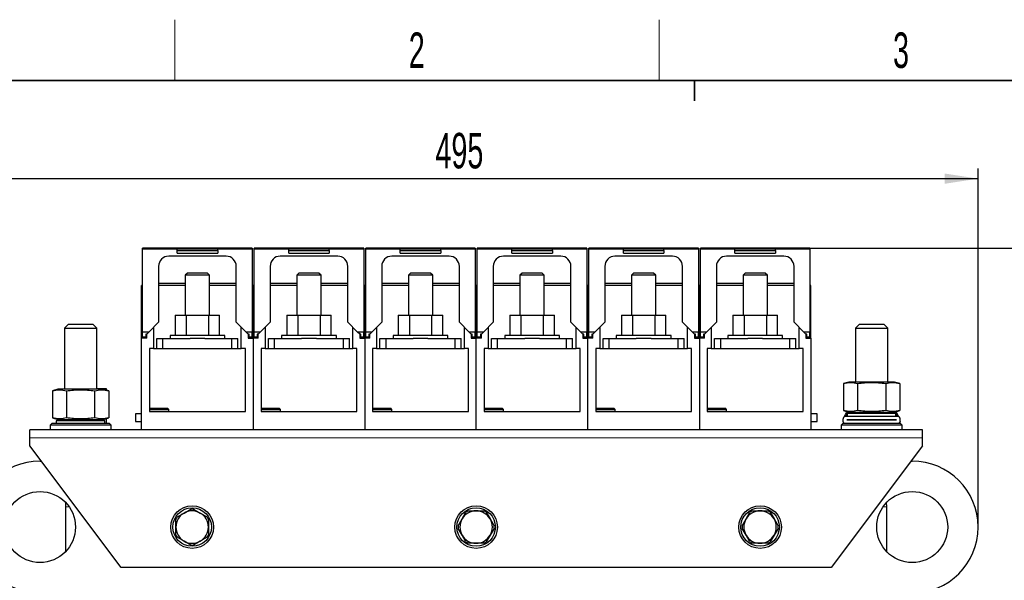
# Model space of a CAD drawing. Header units: millimetres. Extents: x 5 to 418, y 2 to 292.
# Tile 9 of 30: x 58 to 156, y 233 to 288. Entities that reach past the tile are written whole.
import ezdxf

# ---------------------------------------------------------------- set-up
doc = ezdxf.new("R2010")
doc.units = ezdxf.units.MM
doc.layers.add('SLD-0', color=7, linetype='Continuous')
doc.styles.add('SLDTEXTSTYLE0', font='TXT', dxfattribs={"width": 0.605})
doc.dimstyles.new('SLDDIMSTYLE0', dxfattribs={"dimtxt": 3.5, "dimasz": 3.302, "dimexe": 0, "dimexo": 0.0625, "dimgap": 0.875, "dimtad": 1, "dimlfac": 5, "dimrnd": 1e-09, "dimzin": 12, "dimdsep": 46, "dimtxsty": 'SLDTEXTSTYLE0', "dimsah": 1, "dimcen": 0.09, "dimadec": 0, "dimazin": 3, "dimtfac": 1, "dimtofl": 0, "dimtmove": 0, "dimatfit": 3, "dimfxl": 1, "dimfrac": 2, "dimtolj": 1, "dimtzin": 12, "dimarcsym": 0})
doc.dimstyles.new('SLDDIMSTYLE1', dxfattribs={"dimtxt": 3.5, "dimasz": 3.302, "dimexe": 0, "dimexo": 0.0625, "dimgap": 0.875, "dimtad": 1, "dimdec": 0, "dimlfac": 5, "dimrnd": 1e-09, "dimzin": 12, "dimdsep": 46, "dimtxsty": 'SLDTEXTSTYLE0', "dimsah": 1, "dimcen": 0.09, "dimadec": 0, "dimazin": 3, "dimtfac": 1, "dimtofl": 0, "dimtmove": 0, "dimatfit": 3, "dimfxl": 1, "dimfrac": 2, "dimtolj": 1, "dimtzin": 12, "dimarcsym": 0})

# ---------------------------------------------------------------- blocks, each defined once
blk = doc.blocks.new('_D_1')
at = {"layer": 'SLD-0', "color": 7}
for p, q in [((53.956, 238.477), (53.956, 273.828)), ((152.956, 238.477), (152.956, 273.828)), ((53.956, 272.828), (152.956, 272.828))]:
    blk.add_line(p, q, dxfattribs=at)
for points in [[(53.956, 272.828), (57.258, 272.32), (57.258, 273.336)], [(152.956, 272.828), (149.654, 273.336), (149.654, 272.32)]]:
    blk.add_solid(points, dxfattribs=at)
at = {"layer": 'SLD-0', "color": 7, "insert": (99.446, 277.34), "char_height": 3.5, "attachment_point": 1, "style": 'SLDTEXTSTYLE0'}
blk.add_mtext('495', dxfattribs=at)
blk = doc.blocks.new('_D_2')
at = {"layer": 'SLD-0', "color": 7}
for p, q in [((136.376, 265.982), (161.749, 265.982)), ((160.749, 265.982), (160.749, 171.037)), ((151.456, 171.037), (161.749, 171.037))]:
    blk.add_line(p, q, dxfattribs=at)
for points in [[(160.749, 265.982), (160.241, 262.68), (161.257, 262.68)], [(160.749, 171.037), (161.257, 174.339), (160.241, 174.339)]]:
    blk.add_solid(points, dxfattribs=at)
at = {"layer": 'SLD-0', "color": 7, "insert": (156.238, 214.499), "char_height": 3.5, "attachment_point": 1, "rotation": 90, "style": 'SLDTEXTSTYLE0'}
blk.add_mtext('475', dxfattribs=at)

msp = doc.modelspace()

# ---------------------------------------------------------------- linework, layer by layer
at = {"color": 7, "linetype": 'Continuous', "lineweight": 25}
for p, q in [((81.3763, 265.9823), (70.5763, 265.9823)), ((70.5763, 265.8823), (70.5763, 265.9823)), ((70.5763, 257.7023), (70.5763, 265.8823)), ((81.3763, 265.8823), (70.5763, 265.8823)), ((78.8063, 265.1823), (73.1463, 265.1823)), ((73.9763, 265.7403), (73.9763, 265.8723)), ((77.9763, 265.8723), (73.9763, 265.8723)), ((73.9763, 265.4723), (73.9763, 265.7403)), ((73.9763, 265.7403), (77.9763, 265.7403)), ((73.9763, 265.4723), (77.9763, 265.4723)), ((77.9763, 265.7403), (77.9763, 265.8723)), ((77.9763, 265.7403), (77.9763, 265.4723)), ((81.3763, 265.9823), (81.3763, 265.8823)), ((81.3763, 265.8823), (81.3763, 257.7023)), ((92.3763, 265.9823), (81.5763, 265.9823)), ((81.5763, 265.8823), (81.5763, 265.9823)), ((81.5763, 257.7023), (81.5763, 265.8823)), ((92.3763, 265.8823), (81.5763, 265.8823)), ((89.8063, 265.1823), (84.1463, 265.1823)), ((88.9763, 265.8723), (84.9763, 265.8723)), ((84.9763, 265.7403), (84.9763, 265.8723)), ((84.9763, 265.7403), (88.9763, 265.7403)), ((84.9763, 265.4723), (84.9763, 265.7403)), ((84.9763, 265.4723), (88.9763, 265.4723)), ((88.9763, 265.7403), (88.9763, 265.8723)), ((88.9763, 265.7403), (88.9763, 265.4723)), ((92.3763, 265.9823), (92.3763, 265.8823)), ((92.3763, 265.8823), (92.3763, 257.7023)), ((103.3763, 265.9823), (92.5763, 265.9823)), ((92.5763, 265.8823), (92.5763, 265.9823)), ((92.5763, 257.7023), (92.5763, 265.8823)), ((103.3763, 265.8823), (92.5763, 265.8823)), ((100.8063, 265.1823), (95.1463, 265.1823)), ((99.9763, 265.8723), (95.9763, 265.8723)), ((95.9763, 265.7403), (95.9763, 265.8723)), ((95.9763, 265.7403), (99.9763, 265.7403)), ((95.9763, 265.4723), (95.9763, 265.7403)), ((95.9763, 265.4723), (99.9763, 265.4723)), ((99.9763, 265.7403), (99.9763, 265.8723)), ((99.9763, 265.7403), (99.9763, 265.4723)), ((103.3763, 265.9823), (103.3763, 265.8823)), ((103.3763, 265.8823), (103.3763, 257.7023)), ((114.3763, 265.9823), (103.5763, 265.9823)), ((103.5763, 265.8823), (103.5763, 265.9823)), ((103.5763, 257.7023), (103.5763, 265.8823)), ((114.3763, 265.8823), (103.5763, 265.8823)), ((111.8063, 265.1823), (106.1463, 265.1823)), ((110.9763, 265.8723), (106.9763, 265.8723)), ((106.9763, 265.7403), (106.9763, 265.8723)), ((106.9763, 265.7403), (110.9763, 265.7403)), ((106.9763, 265.4723), (106.9763, 265.7403)), ((106.9763, 265.4723), (110.9763, 265.4723)), ((110.9763, 265.7403), (110.9763, 265.8723)), ((110.9763, 265.7403), (110.9763, 265.4723)), ((114.3763, 265.9823), (114.3763, 265.8823)), ((114.3763, 265.8823), (114.3763, 257.7023)), ((125.3763, 265.9823), (114.5763, 265.9823)), ((114.5763, 265.8823), (114.5763, 265.9823)), ((114.5763, 257.7023), (114.5763, 265.8823)), ((125.3763, 265.8823), (114.5763, 265.8823)), ((122.8063, 265.1823), (117.1463, 265.1823)), ((121.9763, 265.8723), (117.9763, 265.8723)), ((117.9763, 265.7403), (117.9763, 265.8723)), ((117.9763, 265.7403), (121.9763, 265.7403)), ((117.9763, 265.4723), (117.9763, 265.7403)), ((117.9763, 265.4723), (121.9763, 265.4723)), ((121.9763, 265.7403), (121.9763, 265.8723)), ((121.9763, 265.7403), (121.9763, 265.4723)), ((125.3763, 265.9823), (125.3763, 265.8823)), ((125.3763, 265.8823), (125.3763, 257.7023)), ((136.3763, 265.9823), (125.5763, 265.9823)), ((125.5763, 265.8823), (125.5763, 265.9823)), ((125.5763, 257.7023), (125.5763, 265.8823)), ((136.3763, 265.8823), (125.5763, 265.8823)), ((133.8063, 265.1823), (128.1463, 265.1823)), ((128.9763, 265.7403), (128.9763, 265.8723)), ((132.9763, 265.8723), (128.9763, 265.8723)), ((128.9763, 265.4723), (128.9763, 265.7403)), ((128.9763, 265.7403), (132.9763, 265.7403)), ((128.9763, 265.4723), (132.9763, 265.4723)), ((132.9763, 265.7403), (132.9763, 265.8723)), ((132.9763, 265.7403), (132.9763, 265.4723)), ((136.3763, 265.9823), (136.3763, 265.8823)), ((136.3763, 265.8823), (136.3763, 257.7023)), ((72.1463, 264.1823), (72.1463, 258.6723)), ((79.8063, 258.6723), (79.8063, 264.1823)), ((83.1463, 264.1823), (83.1463, 258.6723)), ((90.8063, 258.6723), (90.8063, 264.1823)), ((94.1463, 264.1823), (94.1463, 258.6723)), ((101.8063, 258.6723), (101.8063, 264.1823)), ((105.1463, 264.1823), (105.1463, 258.6723)), ((112.8063, 258.6723), (112.8063, 264.1823)), ((116.1463, 264.1823), (116.1463, 258.6723)), ((123.8063, 258.6723), (123.8063, 264.1823)), ((127.1463, 264.1823), (127.1463, 258.6723)), ((134.8063, 258.6723), (134.8063, 264.1823)), ((74.991, 263.5173), (74.7763, 263.3026)), ((74.7763, 263.3026), (74.7763, 259.3773)), ((77.1763, 263.3026), (74.7763, 263.3026)), ((76.9616, 263.5173), (74.991, 263.5173)), ((77.1763, 263.3026), (76.9616, 263.5173)), ((77.1763, 259.3773), (77.1763, 263.3026)), ((85.991, 263.5173), (85.7763, 263.3026)), ((85.7763, 263.3026), (85.7763, 259.3773)), ((88.1763, 263.3026), (85.7763, 263.3026)), ((87.9616, 263.5173), (85.991, 263.5173)), ((88.1763, 263.3026), (87.9616, 263.5173)), ((88.1763, 259.3773), (88.1763, 263.3026)), ((96.991, 263.5173), (96.7763, 263.3026)), ((96.7763, 263.3026), (96.7763, 259.3773)), ((99.1763, 263.3026), (96.7763, 263.3026)), ((98.9616, 263.5173), (96.991, 263.5173)), ((99.1763, 263.3026), (98.9616, 263.5173)), ((99.1763, 259.3773), (99.1763, 263.3026)), ((107.991, 263.5173), (107.7763, 263.3026)), ((107.7763, 263.3026), (107.7763, 259.3773)), ((110.1763, 263.3026), (107.7763, 263.3026)), ((109.9616, 263.5173), (107.991, 263.5173)), ((110.1763, 263.3026), (109.9616, 263.5173)), ((110.1763, 259.3773), (110.1763, 263.3026)), ((118.991, 263.5173), (118.7763, 263.3026)), ((118.7763, 263.3026), (118.7763, 259.3773)), ((121.1763, 263.3026), (118.7763, 263.3026)), ((120.9616, 263.5173), (118.991, 263.5173)), ((121.1763, 263.3026), (120.9616, 263.5173)), ((121.1763, 259.3773), (121.1763, 263.3026)), ((129.991, 263.5173), (129.7763, 263.3026)), ((129.7763, 263.3026), (129.7763, 259.3773)), ((132.1763, 263.3026), (129.7763, 263.3026)), ((131.9616, 263.5173), (129.991, 263.5173)), ((132.1763, 263.3026), (131.9616, 263.5173)), ((132.1763, 259.3773), (132.1763, 263.3026)), ((70.5763, 262.2773), (70.4763, 262.2773)), ((70.4763, 257.0973), (70.4763, 262.2773)), ((74.7763, 262.499), (72.1463, 262.499)), ((74.7763, 262.2773), (72.1463, 262.2773)), ((79.8063, 262.499), (77.1763, 262.499)), ((79.8063, 262.2773), (77.1763, 262.2773)), ((81.4763, 262.2773), (81.3763, 262.2773)), ((81.4763, 257.0973), (81.4763, 262.2773)), ((81.5763, 262.2773), (81.4763, 262.2773)), ((85.7763, 262.499), (83.1463, 262.499)), ((85.7763, 262.2773), (83.1463, 262.2773)), ((90.8063, 262.499), (88.1763, 262.499)), ((90.8063, 262.2773), (88.1763, 262.2773)), ((92.4763, 262.2773), (92.3763, 262.2773)), ((92.4763, 257.0973), (92.4763, 262.2773)), ((92.5763, 262.2773), (92.4763, 262.2773)), ((96.7763, 262.499), (94.1463, 262.499)), ((96.7763, 262.2773), (94.1463, 262.2773)), ((101.8063, 262.499), (99.1763, 262.499)), ((101.8063, 262.2773), (99.1763, 262.2773)), ((103.4763, 262.2773), (103.3763, 262.2773)), ((103.5763, 262.2773), (103.4763, 262.2773)), ((103.4763, 257.0973), (103.4763, 262.2773)), ((107.7763, 262.499), (105.1463, 262.499)), ((107.7763, 262.2773), (105.1463, 262.2773)), ((112.8063, 262.499), (110.1763, 262.499)), ((112.8063, 262.2773), (110.1763, 262.2773)), ((114.4763, 262.2773), (114.3763, 262.2773)), ((114.5763, 262.2773), (114.4763, 262.2773)), ((114.4763, 257.0973), (114.4763, 262.2773)), ((118.7763, 262.499), (116.1463, 262.499)), ((118.7763, 262.2773), (116.1463, 262.2773)), ((123.8063, 262.499), (121.1763, 262.499)), ((123.8063, 262.2773), (121.1763, 262.2773)), ((125.4763, 262.2773), (125.3763, 262.2773)), ((125.4763, 257.0973), (125.4763, 262.2773)), ((125.5763, 262.2773), (125.4763, 262.2773)), ((129.7763, 262.499), (127.1463, 262.499)), ((129.7763, 262.2773), (127.1463, 262.2773)), ((134.8063, 262.499), (132.1763, 262.499)), ((134.8063, 262.2773), (132.1763, 262.2773)), ((136.4763, 262.2773), (136.3763, 262.2773)), ((136.4763, 257.0973), (136.4763, 262.2773)), ((73.7824, 259.3773), (73.7824, 257.3773)), ((73.7824, 259.3773), (74.8794, 259.3773)), ((74.8794, 259.3773), (74.8794, 257.3773)), ((74.8794, 259.3773), (77.0733, 259.3773)), ((77.0733, 259.3773), (77.0733, 257.3773)), ((77.0733, 259.3773), (78.1703, 259.3773)), ((78.1703, 257.3773), (78.1703, 259.3773)), ((84.7824, 259.3773), (84.7824, 257.3773)), ((84.7824, 259.3773), (85.8794, 259.3773)), ((85.8794, 259.3773), (85.8794, 257.3773)), ((85.8794, 259.3773), (88.0733, 259.3773)), ((88.0733, 259.3773), (88.0733, 257.3773)), ((88.0733, 259.3773), (89.1703, 259.3773)), ((89.1703, 257.3773), (89.1703, 259.3773)), ((95.7824, 259.3773), (95.7824, 257.3773)), ((95.7824, 259.3773), (96.8794, 259.3773)), ((96.8794, 259.3773), (96.8794, 257.3773)), ((96.8794, 259.3773), (99.0733, 259.3773)), ((99.0733, 259.3773), (99.0733, 257.3773)), ((99.0733, 259.3773), (100.1703, 259.3773)), ((100.1703, 257.3773), (100.1703, 259.3773)), ((106.7824, 259.3773), (106.7824, 257.3773)), ((106.7824, 259.3773), (107.8794, 259.3773)), ((107.8794, 259.3773), (107.8794, 257.3773)), ((107.8794, 259.3773), (110.0733, 259.3773)), ((110.0733, 259.3773), (110.0733, 257.3773)), ((110.0733, 259.3773), (111.1703, 259.3773)), ((111.1703, 257.3773), (111.1703, 259.3773)), ((117.7824, 259.3773), (117.7824, 257.3773)), ((117.7824, 259.3773), (118.8794, 259.3773)), ((118.8794, 259.3773), (118.8794, 257.3773)), ((118.8794, 259.3773), (121.0733, 259.3773)), ((121.0733, 259.3773), (121.0733, 257.3773)), ((121.0733, 259.3773), (122.1703, 259.3773)), ((122.1703, 257.3773), (122.1703, 259.3773)), ((128.7824, 259.3773), (128.7824, 257.3773)), ((128.7824, 259.3773), (129.8794, 259.3773)), ((129.8794, 259.3773), (129.8794, 257.3773)), ((129.8794, 259.3773), (132.0733, 259.3773)), ((132.0733, 259.3773), (132.0733, 257.3773)), ((132.0733, 259.3773), (133.1703, 259.3773)), ((133.1703, 257.3773), (133.1703, 259.3773)), ((63.2563, 258.4773), (62.8563, 258.0773)), ((63.2563, 258.4773), (65.6563, 258.4773)), ((66.0563, 258.0773), (65.6563, 258.4773)), ((72.1463, 258.6723), (71.1763, 257.7023)), ((80.7763, 257.7023), (79.8063, 258.6723)), ((83.1463, 258.6723), (82.1763, 257.7023)), ((91.7763, 257.7023), (90.8063, 258.6723)), ((94.1463, 258.6723), (93.1763, 257.7023)), ((102.7763, 257.7023), (101.8063, 258.6723)), ((105.1463, 258.6723), (104.1763, 257.7023)), ((113.7763, 257.7023), (112.8063, 258.6723)), ((116.1463, 258.6723), (115.1763, 257.7023)), ((124.7763, 257.7023), (123.8063, 258.6723)), ((127.1463, 258.6723), (126.1763, 257.7023)), ((135.7763, 257.7023), (134.8063, 258.6723)), ((141.2563, 258.4773), (140.8563, 258.0773)), ((141.2563, 258.4773), (143.0563, 258.4773)), ((143.0563, 258.4773), (143.6563, 258.4773)), ((144.0563, 258.0773), (143.6563, 258.4773)), ((62.8563, 258.0773), (62.8563, 252.0573)), ((62.8563, 258.0773), (66.0563, 258.0773)), ((66.0563, 252.0573), (66.0563, 258.0773)), ((71.1763, 257.7023), (70.5763, 257.7023)), ((70.5763, 257.2023), (70.5763, 257.7023)), ((70.9763, 257.5023), (70.8763, 257.5023)), ((70.8763, 257.5023), (70.8763, 257.2023)), ((71.1763, 257.7023), (70.9763, 257.5023)), ((70.9763, 257.0973), (70.9763, 257.5023)), ((71.6463, 258.1723), (71.6463, 256.0773)), ((73.2763, 257.3773), (73.2763, 257.0773)), ((78.6763, 257.3773), (73.2763, 257.3773)), ((78.6763, 257.0773), (78.6763, 257.3773)), ((80.3063, 256.0773), (80.3063, 258.1723)), ((81.3763, 257.7023), (80.7763, 257.7023)), ((80.9763, 257.5023), (80.7763, 257.7023)), ((81.0763, 257.5023), (80.9763, 257.5023)), ((80.9763, 257.5023), (80.9763, 257.0973)), ((81.0763, 257.2023), (81.0763, 257.5023)), ((81.3763, 257.2023), (81.3763, 257.7023)), ((82.1763, 257.7023), (81.5763, 257.7023)), ((81.5763, 257.2023), (81.5763, 257.7023)), ((81.9763, 257.5023), (81.8763, 257.5023)), ((81.8763, 257.5023), (81.8763, 257.2023)), ((82.1763, 257.7023), (81.9763, 257.5023)), ((81.9763, 257.0973), (81.9763, 257.5023)), ((82.6463, 258.1723), (82.6463, 256.0773)), ((84.2763, 257.3773), (84.2763, 257.0773)), ((89.6763, 257.3773), (84.2763, 257.3773)), ((89.6763, 257.0773), (89.6763, 257.3773)), ((91.3063, 256.0773), (91.3063, 258.1723)), ((92.3763, 257.7023), (91.7763, 257.7023)), ((91.9763, 257.5023), (91.7763, 257.7023)), ((92.0763, 257.5023), (91.9763, 257.5023)), ((91.9763, 257.5023), (91.9763, 257.0973)), ((92.0763, 257.2023), (92.0763, 257.5023)), ((92.3763, 257.2023), (92.3763, 257.7023)), ((93.1763, 257.7023), (92.5763, 257.7023)), ((92.5763, 257.2023), (92.5763, 257.7023)), ((92.9763, 257.5023), (92.8763, 257.5023)), ((92.8763, 257.5023), (92.8763, 257.2023)), ((93.1763, 257.7023), (92.9763, 257.5023)), ((92.9763, 257.0973), (92.9763, 257.5023)), ((93.6463, 258.1723), (93.6463, 256.0773)), ((95.2763, 257.3773), (95.2763, 257.0773)), ((100.6763, 257.3773), (95.2763, 257.3773)), ((100.6763, 257.0773), (100.6763, 257.3773)), ((102.3063, 256.0773), (102.3063, 258.1723)), ((103.3763, 257.7023), (102.7763, 257.7023)), ((102.9763, 257.5023), (102.7763, 257.7023)), ((103.0763, 257.5023), (102.9763, 257.5023)), ((102.9763, 257.5023), (102.9763, 257.0973)), ((103.0763, 257.2023), (103.0763, 257.5023)), ((103.3763, 257.2023), (103.3763, 257.7023)), ((104.1763, 257.7023), (103.5763, 257.7023)), ((103.5763, 257.2023), (103.5763, 257.7023)), ((103.9763, 257.5023), (103.8763, 257.5023)), ((103.8763, 257.5023), (103.8763, 257.2023)), ((104.1763, 257.7023), (103.9763, 257.5023)), ((103.9763, 257.0973), (103.9763, 257.5023)), ((104.6463, 258.1723), (104.6463, 256.0773)), ((106.2763, 257.3773), (106.2763, 257.0773)), ((111.6763, 257.3773), (106.2763, 257.3773)), ((111.6763, 257.0773), (111.6763, 257.3773)), ((113.3063, 256.0773), (113.3063, 258.1723)), ((114.3763, 257.7023), (113.7763, 257.7023)), ((113.9763, 257.5023), (113.7763, 257.7023)), ((114.0763, 257.5023), (113.9763, 257.5023)), ((113.9763, 257.5023), (113.9763, 257.0973)), ((114.0763, 257.2023), (114.0763, 257.5023)), ((114.3763, 257.2023), (114.3763, 257.7023)), ((115.1763, 257.7023), (114.5763, 257.7023)), ((114.5763, 257.2023), (114.5763, 257.7023)), ((114.9763, 257.5023), (114.8763, 257.5023)), ((114.8763, 257.5023), (114.8763, 257.2023)), ((115.1763, 257.7023), (114.9763, 257.5023)), ((114.9763, 257.0973), (114.9763, 257.5023)), ((115.6463, 258.1723), (115.6463, 256.0773)), ((117.2763, 257.3773), (117.2763, 257.0773)), ((122.6763, 257.3773), (117.2763, 257.3773)), ((122.6763, 257.0773), (122.6763, 257.3773)), ((124.3063, 256.0773), (124.3063, 258.1723)), ((125.3763, 257.7023), (124.7763, 257.7023)), ((124.9763, 257.5023), (124.7763, 257.7023)), ((125.0763, 257.5023), (124.9763, 257.5023)), ((124.9763, 257.5023), (124.9763, 257.0973)), ((125.0763, 257.2023), (125.0763, 257.5023)), ((125.3763, 257.2023), (125.3763, 257.7023)), ((126.1763, 257.7023), (125.5763, 257.7023)), ((125.5763, 257.2023), (125.5763, 257.7023)), ((125.9763, 257.5023), (125.8763, 257.5023)), ((125.8763, 257.5023), (125.8763, 257.2023)), ((126.1763, 257.7023), (125.9763, 257.5023)), ((125.9763, 257.0973), (125.9763, 257.5023)), ((126.6463, 258.1723), (126.6463, 256.0773)), ((128.2763, 257.3773), (128.2763, 257.0773)), ((133.6763, 257.3773), (128.2763, 257.3773)), ((133.6763, 257.0773), (133.6763, 257.3773)), ((135.3063, 256.0773), (135.3063, 258.1723)), ((136.3763, 257.7023), (135.7763, 257.7023)), ((135.9763, 257.5023), (135.7763, 257.7023)), ((136.0763, 257.5023), (135.9763, 257.5023)), ((135.9763, 257.5023), (135.9763, 257.0973)), ((136.0763, 257.2023), (136.0763, 257.5023)), ((136.3763, 257.2023), (136.3763, 257.7023)), ((140.8563, 258.0773), (140.8563, 252.7773)), ((140.8563, 258.0773), (143.2563, 258.0773)), ((143.2563, 258.0773), (144.0563, 258.0773)), ((144.0563, 252.7773), (144.0563, 258.0773)), ((70.4763, 248.0773), (70.4763, 257.0973)), ((70.9763, 257.0973), (70.4763, 257.0973)), ((70.8763, 257.2023), (70.5763, 257.2023)), ((71.9763, 256.0773), (71.9763, 257.0773)), ((71.9763, 257.0773), (72.5763, 257.0773)), ((72.5763, 256.0773), (72.5763, 257.0773)), ((72.5763, 257.0773), (75.2483, 257.0773)), ((76.7043, 257.0773), (75.2483, 257.0773)), ((76.7043, 257.0773), (79.3763, 257.0773)), ((79.3763, 256.0773), (79.3763, 257.0773)), ((79.3763, 257.0773), (79.9763, 257.0773)), ((79.9763, 256.0773), (79.9763, 257.0773)), ((80.9763, 257.0973), (81.4763, 257.0973)), ((81.3763, 257.2023), (81.0763, 257.2023)), ((81.4763, 257.0973), (81.4763, 248.0773)), ((81.9763, 257.0973), (81.4763, 257.0973)), ((81.8763, 257.2023), (81.5763, 257.2023)), ((82.9763, 256.0773), (82.9763, 257.0773)), ((82.9763, 257.0773), (83.5763, 257.0773)), ((83.5763, 256.0773), (83.5763, 257.0773)), ((83.5763, 257.0773), (86.2483, 257.0773)), ((87.7043, 257.0773), (86.2483, 257.0773)), ((87.7043, 257.0773), (90.3763, 257.0773)), ((90.3763, 256.0773), (90.3763, 257.0773)), ((90.3763, 257.0773), (90.9763, 257.0773)), ((90.9763, 256.0773), (90.9763, 257.0773)), ((91.9763, 257.0973), (92.4763, 257.0973)), ((92.3763, 257.2023), (92.0763, 257.2023)), ((92.4763, 257.0973), (92.4763, 248.0773)), ((92.9763, 257.0973), (92.4763, 257.0973)), ((92.8763, 257.2023), (92.5763, 257.2023)), ((93.9763, 256.0773), (93.9763, 257.0773)), ((93.9763, 257.0773), (94.5763, 257.0773)), ((94.5763, 256.0773), (94.5763, 257.0773)), ((94.5763, 257.0773), (97.2483, 257.0773)), ((98.7043, 257.0773), (97.2483, 257.0773)), ((98.7043, 257.0773), (101.3763, 257.0773)), ((101.3763, 256.0773), (101.3763, 257.0773)), ((101.3763, 257.0773), (101.9763, 257.0773)), ((101.9763, 256.0773), (101.9763, 257.0773)), ((102.9763, 257.0973), (103.4763, 257.0973)), ((103.3763, 257.2023), (103.0763, 257.2023)), ((103.9763, 257.0973), (103.4763, 257.0973)), ((103.4763, 248.0773), (103.4763, 257.0973)), ((103.8763, 257.2023), (103.5763, 257.2023)), ((104.9763, 256.0773), (104.9763, 257.0773)), ((104.9763, 257.0773), (105.5763, 257.0773)), ((105.5763, 256.0773), (105.5763, 257.0773)), ((105.5763, 257.0773), (108.2483, 257.0773)), ((109.7043, 257.0773), (108.2483, 257.0773)), ((109.7043, 257.0773), (112.3763, 257.0773)), ((112.3763, 256.0773), (112.3763, 257.0773)), ((112.3763, 257.0773), (112.9763, 257.0773)), ((112.9763, 256.0773), (112.9763, 257.0773)), ((113.9763, 257.0973), (114.4763, 257.0973)), ((114.3763, 257.2023), (114.0763, 257.2023)), ((114.4763, 248.0773), (114.4763, 257.0973)), ((114.9763, 257.0973), (114.4763, 257.0973)), ((114.8763, 257.2023), (114.5763, 257.2023)), ((115.9763, 256.0773), (115.9763, 257.0773)), ((115.9763, 257.0773), (116.5763, 257.0773)), ((116.5763, 256.0773), (116.5763, 257.0773)), ((116.5763, 257.0773), (119.2483, 257.0773)), ((120.7043, 257.0773), (119.2483, 257.0773)), ((120.7043, 257.0773), (123.3763, 257.0773)), ((123.3763, 256.0773), (123.3763, 257.0773)), ((123.3763, 257.0773), (123.9763, 257.0773)), ((123.9763, 256.0773), (123.9763, 257.0773)), ((124.9763, 257.0973), (125.4763, 257.0973)), ((125.3763, 257.2023), (125.0763, 257.2023)), ((125.4763, 257.0973), (125.4763, 248.0773)), ((125.9763, 257.0973), (125.4763, 257.0973)), ((125.8763, 257.2023), (125.5763, 257.2023)), ((126.9763, 256.0773), (126.9763, 257.0773)), ((126.9763, 257.0773), (127.5763, 257.0773)), ((127.5763, 256.0773), (127.5763, 257.0773)), ((127.5763, 257.0773), (130.2483, 257.0773)), ((131.7043, 257.0773), (130.2483, 257.0773)), ((131.7043, 257.0773), (134.3763, 257.0773)), ((134.3763, 256.0773), (134.3763, 257.0773)), ((134.3763, 257.0773), (134.9763, 257.0773)), ((134.9763, 256.0773), (134.9763, 257.0773)), ((135.9763, 257.0973), (136.4763, 257.0973)), ((136.3763, 257.2023), (136.0763, 257.2023)), ((136.4763, 257.0973), (136.4763, 248.0773)), ((71.6463, 256.0773), (71.2463, 256.0773)), ((71.2463, 256.0773), (71.2463, 249.8773)), ((71.6463, 256.0773), (72.2563, 256.0773)), ((72.2563, 256.0773), (72.5763, 256.0773)), ((72.5763, 256.0773), (79.3763, 256.0773)), ((79.3763, 256.0773), (79.6963, 256.0773)), ((79.6963, 256.0773), (80.3063, 256.0773)), ((80.7063, 256.0773), (80.3063, 256.0773)), ((80.7063, 249.8773), (80.7063, 256.0773)), ((82.6463, 256.0773), (82.2463, 256.0773)), ((82.2463, 256.0773), (82.2463, 249.8773)), ((82.6463, 256.0773), (83.2563, 256.0773)), ((83.2563, 256.0773), (83.5763, 256.0773)), ((83.5763, 256.0773), (90.3763, 256.0773)), ((90.3763, 256.0773), (90.6963, 256.0773)), ((90.6963, 256.0773), (91.3063, 256.0773)), ((91.7063, 256.0773), (91.3063, 256.0773)), ((91.7063, 249.8773), (91.7063, 256.0773)), ((93.6463, 256.0773), (93.2463, 256.0773)), ((93.2463, 256.0773), (93.2463, 249.8773)), ((93.6463, 256.0773), (94.2563, 256.0773)), ((94.2563, 256.0773), (94.5763, 256.0773)), ((94.5763, 256.0773), (101.3763, 256.0773)), ((101.3763, 256.0773), (101.6963, 256.0773)), ((101.6963, 256.0773), (102.3063, 256.0773)), ((102.7063, 256.0773), (102.3063, 256.0773)), ((102.7063, 249.8773), (102.7063, 256.0773)), ((104.6463, 256.0773), (104.2463, 256.0773)), ((104.2463, 256.0773), (104.2463, 249.8773)), ((104.6463, 256.0773), (105.2563, 256.0773)), ((105.2563, 256.0773), (105.5763, 256.0773)), ((105.5763, 256.0773), (112.3763, 256.0773)), ((112.3763, 256.0773), (112.6963, 256.0773)), ((112.6963, 256.0773), (113.3063, 256.0773)), ((113.7063, 256.0773), (113.3063, 256.0773)), ((113.7063, 249.8773), (113.7063, 256.0773)), ((115.6463, 256.0773), (115.2463, 256.0773)), ((115.2463, 256.0773), (115.2463, 249.8773)), ((115.6463, 256.0773), (116.2563, 256.0773)), ((116.2563, 256.0773), (116.5763, 256.0773)), ((116.5763, 256.0773), (123.3763, 256.0773)), ((123.3763, 256.0773), (123.6963, 256.0773)), ((123.6963, 256.0773), (124.3063, 256.0773)), ((124.7063, 256.0773), (124.3063, 256.0773)), ((124.7063, 249.8773), (124.7063, 256.0773)), ((126.6463, 256.0773), (126.2463, 256.0773)), ((126.2463, 256.0773), (126.2463, 249.8773)), ((126.6463, 256.0773), (127.2563, 256.0773)), ((127.2563, 256.0773), (127.5763, 256.0773)), ((127.5763, 256.0773), (134.3763, 256.0773)), ((134.3763, 256.0773), (134.6963, 256.0773)), ((134.6963, 256.0773), (135.3063, 256.0773)), ((135.7063, 256.0773), (135.3063, 256.0773)), ((135.7063, 249.8773), (135.7063, 256.0773)), ((140.2063, 252.7773), (139.685, 252.6376)), ((139.685, 252.6376), (139.685, 249.957)), ((144.7063, 252.7773), (140.2063, 252.7773)), ((141.0707, 252.6376), (141.0707, 249.957)), ((143.842, 252.6376), (143.842, 249.957)), ((145.2276, 252.6376), (144.7063, 252.7773)), ((145.2276, 252.6376), (145.2276, 249.957)), ((62.2063, 252.0573), (61.685, 251.9176)), ((61.685, 251.9176), (61.685, 249.237)), ((66.7063, 252.0573), (62.2063, 252.0573)), ((63.0707, 251.9176), (63.0707, 249.237)), ((65.842, 251.9176), (65.842, 249.237)), ((67.0042, 252.1073), (66.0563, 252.1073)), ((67.2276, 251.9176), (66.7063, 252.0573)), ((67.0042, 251.9775), (67.0042, 252.1073)), ((67.2276, 251.9176), (67.2276, 249.237)), ((70.4763, 249.6553), (69.8663, 249.6553)), ((69.8663, 249.6553), (69.8663, 248.8993)), ((71.2763, 250.1973), (71.2463, 250.1673)), ((71.2463, 250.0773), (73.1563, 250.0773)), ((71.2463, 249.8773), (80.7063, 249.8773)), ((71.2763, 250.1973), (73.0363, 250.1973)), ((73.1563, 250.0773), (73.0363, 250.1973)), ((73.1563, 249.8773), (73.1563, 250.0773)), ((82.2763, 250.1973), (82.2463, 250.1673)), ((82.2463, 250.0773), (84.1563, 250.0773)), ((82.2463, 249.8773), (91.7063, 249.8773)), ((82.2763, 250.1973), (84.0363, 250.1973)), ((84.1563, 250.0773), (84.0363, 250.1973)), ((84.1563, 249.8773), (84.1563, 250.0773)), ((93.2763, 250.1973), (93.2463, 250.1673)), ((93.2463, 250.0773), (95.1563, 250.0773)), ((93.2463, 249.8773), (102.7063, 249.8773)), ((93.2763, 250.1973), (95.0363, 250.1973)), ((95.1563, 250.0773), (95.0363, 250.1973)), ((95.1563, 249.8773), (95.1563, 250.0773)), ((104.2763, 250.1973), (104.2463, 250.1673)), ((104.2463, 250.0773), (106.1563, 250.0773)), ((104.2463, 249.8773), (113.7063, 249.8773)), ((104.2763, 250.1973), (106.0363, 250.1973)), ((106.1563, 250.0773), (106.0363, 250.1973)), ((106.1563, 249.8773), (106.1563, 250.0773)), ((115.2763, 250.1973), (115.2463, 250.1673)), ((115.2463, 250.0773), (117.1563, 250.0773)), ((115.2463, 249.8773), (124.7063, 249.8773)), ((115.2763, 250.1973), (117.0363, 250.1973)), ((117.1563, 250.0773), (117.0363, 250.1973)), ((117.1563, 249.8773), (117.1563, 250.0773)), ((126.2763, 250.1973), (126.2463, 250.1673)), ((126.2463, 250.0773), (128.1563, 250.0773)), ((126.2463, 249.8773), (135.7063, 249.8773)), ((126.2763, 250.1973), (128.0363, 250.1973)), ((128.1563, 250.0773), (128.0363, 250.1973)), ((128.1563, 249.8773), (128.1563, 250.0773)), ((137.0863, 249.6553), (136.4763, 249.6553)), ((137.0863, 248.8993), (137.0863, 249.6553)), ((139.685, 249.957), (140.2063, 249.8173)), ((140.7563, 249.8173), (140.0563, 249.6573)), ((140.0563, 249.6573), (140.0563, 249.3973)), ((144.8563, 249.6573), (140.0563, 249.6573)), ((140.2063, 249.8173), (144.7063, 249.8173)), ((144.8563, 249.6573), (144.1563, 249.8173)), ((144.7063, 249.8173), (145.2276, 249.957)), ((144.8563, 249.3973), (144.8563, 249.6573)), ((61.6063, 248.6773), (61.4563, 248.5273)), ((67.3063, 248.6773), (61.6063, 248.6773)), ((61.685, 249.237), (62.2063, 249.0973)), ((62.7563, 249.0973), (62.0563, 248.9373)), ((62.0563, 248.9373), (62.0563, 248.6773)), ((64.9188, 248.9373), (62.0563, 248.9373)), ((62.2063, 249.0973), (66.7063, 249.0973)), ((66.8563, 248.9373), (64.9188, 248.9373)), ((66.8563, 248.9373), (66.1563, 249.0973)), ((66.6792, 248.9778), (66.6792, 249.0973)), ((66.7063, 249.0973), (67.2276, 249.237)), ((66.8563, 248.6773), (66.8563, 248.9373)), ((67.0042, 248.6773), (67.0042, 249.1771)), ((67.4563, 248.5273), (67.3063, 248.6773)), ((69.8663, 248.8993), (70.4763, 248.8993)), ((136.4763, 248.8993), (137.0863, 248.8993)), ((139.6063, 248.6773), (139.4563, 248.5273)), ((139.8676, 248.6773), (139.6063, 248.6773)), ((139.6563, 248.9173), (139.6563, 249.1573)), ((139.8963, 249.3973), (145.0163, 249.3973)), ((145.0163, 248.6773), (139.8963, 248.6773)), ((140.0163, 249.0363), (140.0163, 249.0383)), ((140.0163, 249.0383), (144.8963, 249.0383)), ((144.8963, 249.0363), (140.0163, 249.0363)), ((140.8563, 249.0383), (140.8563, 249.0363)), ((144.0563, 249.0363), (144.0563, 249.0383)), ((144.8963, 249.0383), (144.8963, 249.0363)), ((145.3063, 248.6773), (145.0459, 248.6773)), ((145.2563, 248.9173), (145.2563, 249.1573)), ((145.4563, 248.5273), (145.3063, 248.6773)), ((70.4763, 248.0773), (59.4563, 248.0773)), ((59.4563, 247.2773), (59.4563, 248.0773)), ((61.4563, 248.5273), (61.4563, 248.0773)), ((67.4563, 248.5273), (61.4563, 248.5273)), ((67.4563, 248.0773), (67.4563, 248.5273)), ((81.4763, 248.0773), (70.4763, 248.0773)), ((92.4763, 248.0773), (81.4763, 248.0773)), ((103.4763, 248.0773), (92.4763, 248.0773)), ((114.4763, 248.0773), (103.4763, 248.0773)), ((125.4763, 248.0773), (114.4763, 248.0773)), ((136.4763, 248.0773), (125.4763, 248.0773)), ((147.4563, 248.0773), (136.4763, 248.0773)), ((139.4563, 248.5273), (139.4563, 248.0773)), ((145.4563, 248.5273), (139.4563, 248.5273)), ((145.4563, 248.0773), (145.4563, 248.5273)), ((147.4563, 247.2773), (147.4563, 248.0773)), ((59.4563, 246.4773), (59.4563, 247.2773)), ((147.4563, 246.4773), (147.4563, 247.2773)), ((68.4563, 234.4773), (59.4563, 246.4773)), ((147.4563, 246.4773), (138.4563, 234.4773)), ((60.4563, 244.9773), (60.5813, 244.9773)), ((146.3313, 244.9773), (146.4563, 244.9773)), ((62.9795, 240.903), (62.9563, 240.4573)), ((143.9563, 240.4573), (143.9332, 240.903)), ((62.9563, 240.4573), (62.9563, 236.0278)), ((73.9868, 239.4764), (74.6563, 239.863)), ((74.6563, 239.863), (75.3259, 240.2495)), ((75.5868, 240.2495), (76.2563, 239.863)), ((76.2563, 239.863), (76.9259, 239.4764)), ((102.0707, 239.2773), (102.4573, 239.9469)), ((102.6832, 240.0773), (103.4563, 240.0773)), ((103.4563, 240.0773), (104.2295, 240.0773)), ((104.4554, 239.9469), (104.842, 239.2773)), ((130.0707, 239.2773), (130.4573, 239.9469)), ((130.6832, 240.0773), (131.4563, 240.0773)), ((131.4563, 240.0773), (132.2295, 240.0773)), ((132.4554, 239.9469), (132.842, 239.2773)), ((143.9563, 236.0278), (143.9563, 240.4573)), ((73.8563, 238.4773), (73.8563, 239.2505)), ((77.0563, 239.2505), (77.0563, 238.4773)), ((101.6841, 238.6078), (102.0707, 239.2773)), ((104.842, 239.2773), (105.2285, 238.6078)), ((129.6841, 238.6078), (130.0707, 239.2773)), ((132.842, 239.2773), (133.2285, 238.6078)), ((73.8563, 237.7042), (73.8563, 238.4773)), ((77.0563, 238.4773), (77.0563, 237.7042)), ((102.0707, 237.6773), (101.6841, 238.3469)), ((105.2285, 238.3469), (104.842, 237.6773)), ((130.0707, 237.6773), (129.6841, 238.3469)), ((133.2285, 238.3469), (132.842, 237.6773)), ((74.6563, 237.0917), (73.9868, 237.4782)), ((75.3259, 236.7051), (74.6563, 237.0917)), ((76.2563, 237.0917), (75.5868, 236.7051)), ((76.9259, 237.4782), (76.2563, 237.0917)), ((102.4573, 237.0078), (102.0707, 237.6773)), ((104.842, 237.6773), (104.4554, 237.0078)), ((130.4573, 237.0078), (130.0707, 237.6773)), ((132.842, 237.6773), (132.4554, 237.0078)), ((103.4563, 236.8773), (102.6832, 236.8773)), ((104.2295, 236.8773), (103.4563, 236.8773)), ((131.4563, 236.8773), (130.6832, 236.8773)), ((132.2295, 236.8773), (131.4563, 236.8773)), ((138.4563, 234.4773), (68.4563, 234.4773))]:
    msp.add_line(p, q, dxfattribs=at)
at = {"color": 7, "linetype": 'Continuous', "lineweight": 18}
for p, q in [((147.4563, 247.2773), (59.4563, 247.2773)), ((62.9563, 240.4573), (63.3424, 240.4573)), ((143.5702, 240.4573), (143.9563, 240.4573))]:
    msp.add_line(p, q, dxfattribs=at)
at = {"color": 7, "linetype": 'Continuous', "lineweight": 25}
for centre, radius in [((60.4563, 238.4773), 3.5), ((146.4563, 238.4773), 3.5), ((75.4563, 238.4773), 2.1), ((75.4563, 238.4773), 1.9), ((103.4563, 238.4773), 2.1), ((103.4563, 238.4773), 1.9), ((131.4563, 238.4773), 2.1), ((131.4563, 238.4773), 1.9)]:
    msp.add_circle(centre, radius, dxfattribs=at)
for centre, radius, start, end in [((73.1463, 264.1823), 1, 90, 180), ((78.8063, 264.1823), 1, 0, 90), ((84.1463, 264.1823), 1, 90, 180), ((89.8063, 264.1823), 1, 0, 90), ((95.1463, 264.1823), 1, 90, 180), ((100.8063, 264.1823), 1, 0, 90), ((106.1463, 264.1823), 1, 90, 180), ((111.8063, 264.1823), 1, 0, 90), ((117.1463, 264.1823), 1, 90, 180), ((122.8063, 264.1823), 1, 0, 90), ((128.1463, 264.1823), 1, 90, 180), ((133.8063, 264.1823), 1, 0, 90), ((60.4563, 238.4773), 6.5, 90, 270), ((146.4563, 238.4773), 6.5, 270, 90), ((75.4563, 238.4773), 1.6, 120, 180), ((75.4563, 238.4773), 1.6, 60, 120), ((75.4563, 238.4773), 1.777, 85.790105, 94.209895), ((75.4563, 238.4773), 1.6, 0, 60), ((103.4563, 238.4773), 1.6, 90, 150), ((103.4563, 238.4773), 1.777, 115.790105, 124.209895), ((103.4563, 238.4773), 1.6, 30, 90), ((103.4563, 238.4773), 1.777, 55.790105, 64.209895), ((131.4563, 238.4773), 1.6, 90, 150), ((131.4563, 238.4773), 1.777, 115.790105, 124.209895), ((131.4563, 238.4773), 1.6, 30, 90), ((131.4563, 238.4773), 1.777, 55.790105, 64.209895), ((75.4563, 238.4773), 1.777, 145.790105, 154.209895), ((75.4563, 238.4773), 1.777, 25.790105, 34.209895), ((103.4563, 238.4773), 1.6, 150, 210), ((103.4563, 238.4773), 1.6, 330, 30), ((131.4563, 238.4773), 1.6, 150, 210), ((131.4563, 238.4773), 1.6, 330, 30), ((75.4563, 238.4773), 1.6, 180, 240), ((75.4563, 238.4773), 1.6, 300, 0), ((103.4563, 238.4773), 1.777, 175.790105, 184.209895), ((103.4563, 238.4773), 1.777, 355.790105, 4.209895), ((131.4563, 238.4773), 1.777, 175.790105, 184.209895), ((131.4563, 238.4773), 1.777, 355.790105, 4.209895), ((75.4563, 238.4773), 1.777, 205.790105, 214.209895), ((75.4563, 238.4773), 1.6, 240, 300), ((75.4563, 238.4773), 1.777, 325.790105, 334.209895), ((103.4563, 238.4773), 1.6, 210, 270), ((103.4563, 238.4773), 1.777, 235.790105, 244.209895), ((103.4563, 238.4773), 1.6, 270, 330), ((103.4563, 238.4773), 1.777, 295.790105, 304.209895), ((131.4563, 238.4773), 1.6, 210, 270), ((131.4563, 238.4773), 1.777, 235.790105, 244.209895), ((131.4563, 238.4773), 1.6, 270, 330), ((131.4563, 238.4773), 1.777, 295.790105, 304.209895), ((75.4563, 238.4773), 1.777, 265.790105, 274.209895)]:
    msp.add_arc(centre, radius, start, end, dxfattribs=at)
for points, knots in [([(139.685, 252.6376), (139.9138, 252.6871), (140.3756, 252.7869), (140.8375, 252.6877), (141.0707, 252.6376)], [0, 0, 0, 0, 0.49521566, 1, 1, 1, 1]), ([(141.0707, 252.6376), (141.5281, 252.6871), (142.4518, 252.7869), (143.3756, 252.6877), (143.842, 252.6376)], [0, 0, 0, 0, 0.4952157, 1, 1, 1, 1]), ([(143.842, 252.6376), (144.0707, 252.6871), (144.5325, 252.7869), (144.9944, 252.6877), (145.2276, 252.6376)], [0, 0, 0, 0, 0.4952157, 1, 1, 1, 1]), ([(61.685, 251.9176), (61.9138, 251.9671), (62.3756, 252.0669), (62.8375, 251.9677), (63.0707, 251.9176)], [0, 0, 0, 0, 0.4952157, 1, 1, 1, 1]), ([(63.0707, 251.9176), (63.5281, 251.9671), (64.4518, 252.0669), (65.3756, 251.9677), (65.842, 251.9176)], [0, 0, 0, 0, 0.4952157, 1, 1, 1, 1]), ([(65.842, 251.9176), (66.0707, 251.9671), (66.5325, 252.0669), (66.9944, 251.9677), (67.2276, 251.9176)], [0, 0, 0, 0, 0.4952157, 1, 1, 1, 1]), ([(141.0707, 249.957), (140.842, 249.9076), (140.3801, 249.8078), (139.9182, 249.9069), (139.685, 249.957)], [0, 0, 0, 0, 0.4952157, 1, 1, 1, 1]), ([(140.007, 249.8707), (139.9474, 249.7538), (139.8531, 249.5688), (139.7753, 249.4004), (139.7466, 249.3384)], [0, 0, 0, 0, 0.6318933, 1, 1, 1, 1]), ([(140.1421, 249.8345), (140.0814, 249.729), (139.9986, 249.585), (139.9215, 249.4441), (139.9026, 249.4091), (139.8974, 249.3994), (139.8967, 249.398), (139.8963, 249.3973)], [0, 0, 0, 0, 0.6531234, 0.8903919, 0.9335201, 0.9695341, 1, 1, 1, 1]), ([(143.842, 249.957), (143.3845, 249.9076), (142.4608, 249.8078), (141.537, 249.9069), (141.0707, 249.957)], [0, 0, 0, 0, 0.4952157, 1, 1, 1, 1]), ([(145.2276, 249.957), (144.9989, 249.9076), (144.537, 249.8078), (144.0751, 249.9069), (143.842, 249.957)], [0, 0, 0, 0, 0.4952157, 1, 1, 1, 1]), ([(145.1532, 249.351), (145.1054, 249.4402), (145.0172, 249.6049), (144.9204, 249.7817), (144.876, 249.8628)], [0, 0, 0, 0, 0.5416231, 1, 1, 1, 1]), ([(63.0707, 249.237), (62.842, 249.1876), (62.3801, 249.0878), (61.9182, 249.1869), (61.685, 249.237)], [0, 0, 0, 0, 0.4952157, 1, 1, 1, 1]), ([(65.842, 249.237), (65.3845, 249.1876), (64.4608, 249.0878), (63.537, 249.1869), (63.0707, 249.237)], [0, 0, 0, 0, 0.4952157, 1, 1, 1, 1]), ([(67.2276, 249.237), (66.9989, 249.1876), (66.537, 249.0878), (66.0751, 249.1869), (65.842, 249.237)], [0, 0, 0, 0, 0.4952157, 1, 1, 1, 1]), ([(139.8963, 249.3973), (139.863, 249.3933), (139.7971, 249.3854), (139.7211, 249.3291), (139.6737, 249.2572), (139.6575, 249.1984), (139.6565, 249.1645), (139.6563, 249.1573)], [0, 0, 0, 0, 0.2889659, 0.5712824, 0.7593154, 0.9486095, 1, 1, 1, 1]), ([(139.8963, 248.6773), (139.863, 248.6813), (139.7971, 248.6892), (139.7211, 248.7455), (139.6737, 248.8174), (139.6575, 248.8763), (139.6565, 248.9101), (139.6563, 248.9173)], [0, 0, 0, 0, 0.2889659, 0.5712824, 0.7593154, 0.9486095, 1, 1, 1, 1]), ([(145.2563, 249.1573), (145.2544, 249.1802), (145.2505, 249.2259), (145.2213, 249.2875), (145.1766, 249.3408), (145.1117, 249.3825), (145.0543, 249.3967), (145.0207, 249.3972), (145.0163, 249.3973)], [0, 0, 0, 0, 0.1618768, 0.3231749, 0.4978016, 0.7091882, 0.9622475, 1, 1, 1, 1]), ([(145.2563, 248.9173), (145.2544, 248.8944), (145.2505, 248.8487), (145.2213, 248.7872), (145.1766, 248.7338), (145.1117, 248.6921), (145.0543, 248.678), (145.0207, 248.6774), (145.0163, 248.6773)], [0, 0, 0, 0, 0.1618768, 0.3231749, 0.4978016, 0.7091882, 0.9622475, 1, 1, 1, 1])]:
    msp.add_open_spline(points, degree=3, knots=knots, dxfattribs=at)
at = {"color": 7, "linetype": 'Continuous', "lineweight": 18}
msp.add_open_spline([(145.0163, 249.3973), (145.0157, 249.3984), (145.0144, 249.401), (145.0059, 249.4167), (144.9855, 249.4544), (144.9109, 249.5905), (144.8316, 249.7285), (144.7706, 249.8345)], degree=3, knots=[0, 0, 0, 0, 0.0395487, 0.0889077, 0.1505053, 0.347007, 1, 1, 1, 1], dxfattribs=at)
at = {"layer": 'SLD-0', "lineweight": 18}
for p, q in [((73.75, 282.5), (73.75, 288.5)), ((121.5, 282.5), (121.5, 288.5))]:
    msp.add_line(p, q, dxfattribs=at)
at = {"layer": 'SLD-0', "lineweight": 35}
msp.add_line((408, 282.5), (26, 282.5), dxfattribs=at)
at = {"layer": 'SLD-0'}
for p, q in [((125, 280.5), (125, 282.5)), ((125, 282.5), (125, 280.5))]:
    msp.add_line(p, q, dxfattribs=at)

# ---------------------------------------------------------------- texts
at = {"layer": 'SLD-0', "char_height": 3.5, "attachment_point": 2, "style": 'SLDTEXTSTYLE0'}
for s, insert in [('2', (97.6027, 287.243)), ('3', (145.3527, 287.243))]:
    msp.add_mtext(s, dxfattribs=dict(at, insert=insert))

# ---------------------------------------------------------------- dimensions: what is measured, and where the dimension line sits
at = {"layer": 'SLD-0', "color": 7}
dim = msp.add_linear_dim(base=(152.9563, 272.8282), p1=(53.9563, 238.4773), p2=(152.9563, 238.4773), dimstyle='SLDDIMSTYLE0', dxfattribs=at)
dim.commit()
dim.dimension.update_dxf_attribs({"geometry": '_D_1', "text_midpoint": (103.4563, 272.8282), "dimtype": 160})
dim = msp.add_linear_dim(base=(160.7494, 171.0373), p1=(136.3763, 265.9823), p2=(151.4563, 171.0373), angle=90, dimstyle='SLDDIMSTYLE1', dxfattribs=at)
dim.commit()
dim.dimension.update_dxf_attribs({"geometry": '_D_2', "text_midpoint": (160.7494, 218.5098), "dimtype": 160})

doc.saveas('drawing.dxf')
